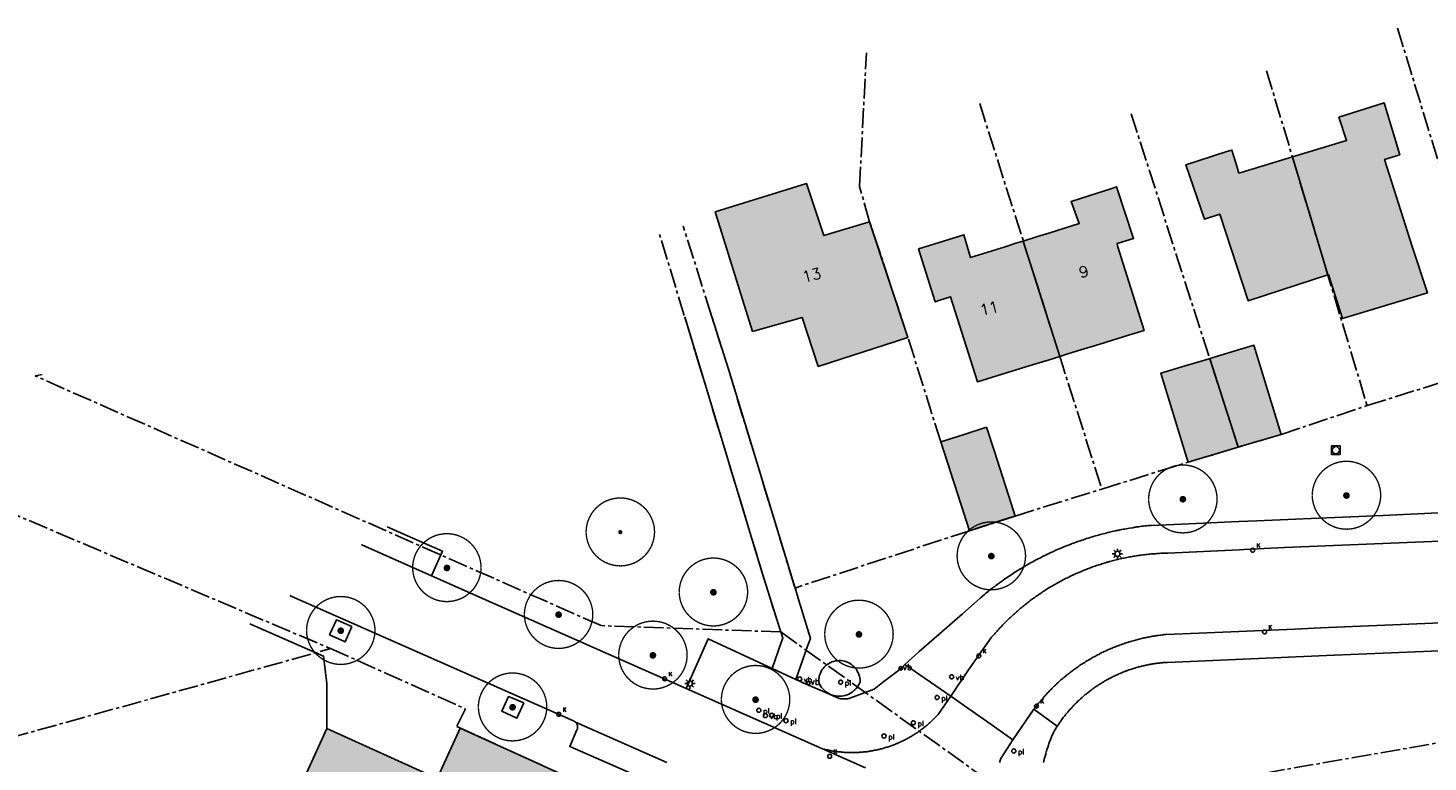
# Model space of a CAD drawing. Header units: metres. Extents: x 202952 to 203755, y 349031 to 349702.
# Tile 23 of 84: x 203037 to 203139, y 349606 to 349659. Entities that reach past the tile are written whole.
import ezdxf
from ezdxf.enums import TextEntityAlignment as Align

# ---------------------------------------------------------------- set-up
doc = ezdxf.new("R2010")
doc.units = ezdxf.units.M
doc.linetypes.add('1-200 CENTER', pattern=[4.28625, 2.8575, -0.47625, 0.47625, -0.47625])
for name, color, linetype in [('PH-BEST-BEBOUWING', 1, 'Continuous'), ('PH-BEST-BEBOUWING-ARCERING', 254, 'Continuous'), ('PH-BEST-HUISNUMMER', 7, 'Continuous'), ('PH-BEST-KADASTRALE-GRENS', 240, '1-200 CENTER'), ('PH-BEST-KOLK', 8, 'Continuous'), ('PH-BEST-LICHTMAST-HANDHAVENB', 6, 'Continuous'), ('PH-BEST-PAAL', 6, 'Continuous'), ('PH-BEST-PUT-HANDHAVEN', 44, 'Continuous'), ('PH-BEST-STRAATNAAMBORD', 6, 'Continuous'), ('PH-BEST-WEGDEEL', 254, 'Continuous'), ('PH-INM-BOOM-HANDHAVEN', 96, 'Continuous')]:
    doc.layers.add(name, color=color, linetype=linetype)
doc.styles.add('RDL_MAATVOERING', font='romans.shx')
doc.styles.add('ROMANS', font='romans.shx')

# ---------------------------------------------------------------- blocks, each defined once
blk = doc.blocks.new('*U50')
blk.add_circle((0, 0), 0.142)
at = {"ltscale": 0.05, "style": 'ROMANS'}
blk.add_text('K', height=0.3, dxfattribs=at).set_placement((0.28, 0.19))
blk = doc.blocks.new('Putdeksel')
for p, q in [((-0.32, 0.32), (0.32, 0.32)), ((-0.32, -0.32), (-0.32, 0.32)), ((0.32, 0.32), (0.32, -0.32)), ((0.32, -0.32), (-0.32, -0.32))]:
    blk.add_line(p, q)
blk.add_circle((0, 0), 0.26)
blk = doc.blocks.new('Verkeersbord')
blk.add_circle((0, 0), 0.15)
at = {"style": 'RDL_MAATVOERING'}
blk.add_text('vb', height=0.4, dxfattribs=at).set_placement((0.3, -0.25))
blk = doc.blocks.new('Afzetpaal')
blk.add_circle((0, 0), 0.15)
at = {"style": 'RDL_MAATVOERING'}
blk.add_text('pl', height=0.4, dxfattribs=at).set_placement((0.3, -0.25))
blk = doc.blocks.new('*U61')
blk.add_circle((0, 0), 0.25)
at = {"style": 'RDL_MAATVOERING'}
blk.add_text('vb', height=0.9, dxfattribs=at).set_placement((0.3, -0.25))
blk = doc.blocks.new('Lichtmast 2')
at = {"flags": 128}
for points in [[(-0.5, 0), (-0.25, 0)], [(-0.35, 0.35), (-0.18, 0.18)], [(0, 0.25), (0, 0.5)], [(0.18, 0.18), (0.35, 0.35)], [(0.25, 0), (0.5, 0)], [(-0.35, -0.35), (-0.18, -0.18)], [(0, -0.5), (0, -0.25)], [(0.18, -0.18), (0.35, -0.35)]]:
    blk.add_lwpolyline(points, dxfattribs=at)
blk.add_circle((0, 0), 0.25)
blk = doc.blocks.new('*U45')
at = {"const_width": 0.1}
blk.add_lwpolyline([(-2.5, 0, 0.990403), (2.5, 0.03, 0.990403), (-2.5, 0.02)], format="xyb", dxfattribs=at)
at = {"linetype": 'Continuous', "const_width": 0.25}
blk.add_lwpolyline([(-0.12, 0, 1), (0.12, 0, 1)], format="xyb", close=True, dxfattribs=at)
blk = doc.blocks.new('*U43')
at = {"const_width": 0.1}
blk.add_lwpolyline([(-2.5, 0, 0.990403), (2.5, 0.03, 0.990403), (-2.5, 0.02)], format="xyb", dxfattribs=at)
at = {"linetype": 'Continuous', "const_width": 0.15}
blk.add_lwpolyline([(-0.08, 0, 1), (0.08, 0, 1)], format="xyb", close=True, dxfattribs=at)

msp = doc.modelspace()

# ---------------------------------------------------------------- hatches: boundary and pattern name
at = {"layer": 'PH-BEST-BEBOUWING-ARCERING'}
for points in [[(203129.28, 349649.94), (203133.24, 349651.14), (203132.68, 349652.84), (203135.99, 349653.89), (203137.12, 349650.1), (203136.02, 349649.76), (203138.06, 349643.33), (203139.14, 349640), (203132.95, 349638.13), (203131.91, 349641.34), (203131.87, 349641.32)], [(203131.87, 349641.32), (203130.83, 349640.98), (203126.05, 349639.43), (203123.98, 349645.75), (203122.86, 349645.39), (203121.5, 349649.37), (203124.5, 349650.33), (203124.86, 349650.44), (203125.22, 349649.26), (203125.38, 349648.76), (203125.53, 349648.81), (203129.28, 349649.94)], [(203089.84, 349637.18), (203087.12, 349645.92), (203093.79, 349647.99), (203095.05, 349644.2), (203098.4, 349645.21), (203101.2, 349636.74), (203094.65, 349634.63), (203093.47, 349638.22)], [(203109.62, 349643.79), (203110.66, 349644.12), (203111.49, 349644.38), (203112.64, 349644.74), (203113.71, 349645.07), (203113.11, 349646.69), (203115.01, 349647.29), (203116.01, 349647.61), (203116.44, 349647.75), (203117.68, 349643.97), (203116.48, 349643.61), (203116.51, 349643.44), (203118.45, 349637.27), (203117.3, 349636.92), (203115.22, 349636.27), (203113.59, 349635.77), (203112.81, 349635.53), (203112.29, 349635.36)], [(203112.29, 349635.36), (203111.43, 349635.1), (203110.36, 349634.77), (203109.1, 349634.38), (203106.27, 349633.5), (203104.3, 349639.72), (203103.52, 349639.47), (203103.18, 349639.36), (203101.97, 349643.22), (203102.78, 349643.48), (203103.8, 349643.79), (203105.29, 349644.26), (203105.78, 349642.59), (203108.3, 349643.38), (203109.09, 349643.63), (203109.62, 349643.79)], [(203123.24, 349635.21), (203126.47, 349636.18), (203128.46, 349629.67), (203125.54, 349628.8), (203125.32, 349628.73)], [(203121.55, 349628.01), (203119.67, 349634.13), (203121.46, 349634.67), (203123.21, 349635.2), (203123.24, 349635.21), (203125.32, 349628.73), (203124.43, 349628.46), (203123.37, 349628.15), (203121.66, 349627.63)], [(203105.69, 349622.63), (203103.59, 349629.12), (203105.31, 349629.67), (203106.93, 349630.19), (203107.51, 349628.42), (203108.92, 349624.08), (203109.04, 349623.7), (203108.67, 349623.59), (203106.55, 349622.9)], [(203075.24, 349596.27), (203073.99, 349593.44), (203068.9, 349595.85), (203067.47, 349592.6), (203054.4, 349598.52), (203056.26, 349602.72), (203058.75, 349608.18), (203066.81, 349604.51), (203068.49, 349608.2), (203081.25, 349602.4), (203080.62, 349600.91), (203078.1, 349595.23), (203078.02, 349595.04), (203077.67, 349595.2)]]:
    msp.add_hatch(color=256, dxfattribs=at).paths.add_polyline_path(points)

# ---------------------------------------------------------------- linework, layer by layer
at = {"layer": 'PH-BEST-BEBOUWING'}
for points in [[(203129.28, 349649.94), (203133.24, 349651.14), (203132.68, 349652.84), (203135.99, 349653.89), (203137.12, 349650.1), (203136.02, 349649.76), (203138.06, 349643.33), (203139.14, 349640), (203132.95, 349638.13), (203131.91, 349641.34), (203131.87, 349641.32), (203129.28, 349649.94)], [(203131.87, 349641.32), (203130.83, 349640.98), (203126.05, 349639.43), (203123.98, 349645.75), (203122.86, 349645.39), (203121.5, 349649.37), (203124.5, 349650.33), (203124.86, 349650.44), (203125.22, 349649.26), (203125.38, 349648.76), (203125.53, 349648.81), (203129.28, 349649.94), (203131.87, 349641.32)], [(203089.84, 349637.18), (203087.12, 349645.92), (203093.79, 349647.99), (203095.05, 349644.2), (203098.4, 349645.21), (203101.2, 349636.74), (203094.65, 349634.63), (203093.47, 349638.22), (203089.84, 349637.18)], [(203109.62, 349643.79), (203110.66, 349644.12), (203111.49, 349644.38), (203112.64, 349644.74), (203113.71, 349645.07), (203113.11, 349646.69), (203115.01, 349647.29), (203116.01, 349647.61), (203116.44, 349647.75), (203117.68, 349643.97), (203116.48, 349643.61), (203116.51, 349643.44), (203118.45, 349637.27), (203117.3, 349636.92), (203115.22, 349636.27), (203113.59, 349635.77), (203112.81, 349635.53), (203112.29, 349635.36), (203109.62, 349643.79)], [(203112.29, 349635.36), (203111.43, 349635.1), (203110.36, 349634.77), (203109.1, 349634.38), (203106.27, 349633.5), (203104.3, 349639.72), (203103.52, 349639.47), (203103.18, 349639.36), (203101.97, 349643.22), (203102.78, 349643.48), (203103.8, 349643.79), (203105.29, 349644.26), (203105.78, 349642.59), (203108.3, 349643.38), (203109.09, 349643.63), (203109.62, 349643.79), (203112.29, 349635.36)], [(203123.24, 349635.21), (203126.47, 349636.18), (203128.46, 349629.67), (203125.54, 349628.8), (203125.32, 349628.73), (203123.24, 349635.21)], [(203121.55, 349628.01), (203119.67, 349634.13), (203121.46, 349634.67), (203123.21, 349635.2), (203123.24, 349635.21), (203125.32, 349628.73), (203124.43, 349628.46), (203123.37, 349628.15), (203121.66, 349627.63), (203121.55, 349628.01)], [(203105.69, 349622.63), (203103.59, 349629.12), (203105.31, 349629.67), (203106.93, 349630.19), (203107.51, 349628.42), (203108.92, 349624.08), (203109.04, 349623.7), (203108.67, 349623.59), (203106.55, 349622.9), (203105.69, 349622.63)], [(203075.24, 349596.27), (203073.99, 349593.44), (203068.9, 349595.85), (203067.47, 349592.6), (203054.4, 349598.52), (203056.26, 349602.72), (203058.75, 349608.18), (203066.81, 349604.51), (203068.49, 349608.2), (203081.25, 349602.4), (203080.62, 349600.91), (203078.1, 349595.23), (203078.02, 349595.04), (203077.67, 349595.2), (203075.24, 349596.27)]]:
    msp.add_lwpolyline(points, close=True, dxfattribs=at)
at = {"layer": 'PH-BEST-KADASTRALE-GRENS', "ltscale": 0.5}
for p, q in [((203136.96, 349659.36), (203144.45, 349634.8)), ((203127.39, 349656.24), (203134.74, 349631.77)), ((203106.44, 349653.84), (203115.36, 349625.67)), ((203117.5, 349653.09), (203125.32, 349628.73)), ((203089.83, 349621.95), (203083.02, 349644.41)), ((203088.11, 349634.35), (203084.79, 349644.88)), ((203088.11, 349634.35), (203092.95, 349618.44)), ((203035.03, 349624.2), (203059.03, 349614.01)), ((203105.69, 349622.63), (203092.95, 349618.44)), ((203091.4, 349616.8), (203089.83, 349621.95)), ((203091.91, 349615.23), (203091.4, 349616.8)), ((203091.91, 349615.23), (203110.4, 349601.97)), ((202983.95, 349593.08), (203059.03, 349614.01)), ((203110.4, 349601.97), (203144.33, 349607.9))]:
    msp.add_line(p, q, dxfattribs=at)
for points in [[(203105.69, 349622.63), (203103.59, 349629.12), (203101.2, 349636.74), (203098.4, 349645.21), (203097.67, 349647.79), (203098.16, 349657.55)], [(203134.74, 349631.77), (203141.28, 349633.82), (203144.45, 349634.8)], [(203091.91, 349615.23), (203078.78, 349615.69), (203037.45, 349633.94), (203037.95, 349634.05)], [(203125.32, 349628.73), (203128.46, 349629.67), (203134.74, 349631.77)], [(203115.36, 349625.67), (203121.66, 349627.63), (203125.32, 349628.73)], [(203105.69, 349622.63), (203109.04, 349623.7), (203115.36, 349625.67)], [(203059.03, 349614.01), (203068.87, 349609.62), (203068.24, 349608.32), (203081.27, 349602.39), (203085.42, 349600.59)]]:
    msp.add_lwpolyline(points, dxfattribs=at)
at = {"layer": 'PH-BEST-WEGDEEL'}
for points in [[(203086.52, 349639.4), (203088.11, 349634.35), (203092.96, 349618.44), (203093.01, 349618.28), (203093.24, 349617.52), (203094.07, 349614.76), (203093.86, 349614.18), (203093.01, 349611.75), (203091.29, 349612.56), (203091.95, 349614.46), (203092.06, 349614.77), (203091.91, 349615.23), (203091.81, 349615.54), (203090.56, 349619.56), (203089.83, 349621.95), (203084.89, 349638.25)], [(203143.66, 349622.02), (203128.71, 349621.39), (203125.74, 349621.25), (203125.39, 349621.24), (203120.17, 349620.99), (203120.06, 349620.99), (203119.96, 349620.99), (203119.86, 349620.98), (203119.77, 349620.98), (203119.67, 349620.98), (203119.57, 349620.97), (203119.47, 349620.96), (203119.37, 349620.96), (203119.27, 349620.95), (203119.17, 349620.94), (203119.07, 349620.93), (203118.97, 349620.93), (203118.87, 349620.92), (203118.77, 349620.91), (203118.67, 349620.9), (203118.57, 349620.88), (203118.47, 349620.87), (203118.37, 349620.86), (203118.27, 349620.85), (203118.17, 349620.83), (203118.08, 349620.82), (203117.98, 349620.81), (203117.88, 349620.79), (203117.78, 349620.78), (203117.68, 349620.76), (203117.58, 349620.74), (203117.48, 349620.73), (203117.38, 349620.71), (203117.29, 349620.69), (203117.19, 349620.67), (203117.09, 349620.65), (203116.99, 349620.63), (203116.89, 349620.61), (203116.8, 349620.59), (203116.7, 349620.57), (203116.6, 349620.54), (203116.51, 349620.52), (203116.41, 349620.5), (203116.31, 349620.47), (203116.21, 349620.45), (203116.12, 349620.42), (203116.02, 349620.4), (203115.92, 349620.37), (203115.83, 349620.34), (203115.73, 349620.32), (203115.64, 349620.29), (203115.54, 349620.26), (203115.45, 349620.23), (203115.35, 349620.2), (203115.26, 349620.17), (203115.16, 349620.14), (203115.07, 349620.11), (203114.97, 349620.08), (203114.88, 349620.04), (203114.78, 349620.01), (203114.69, 349619.98), (203114.59, 349619.94), (203114.5, 349619.91), (203114.41, 349619.87), (203114.31, 349619.84), (203114.22, 349619.8), (203114.13, 349619.77), (203114.03, 349619.73), (203113.94, 349619.69), (203113.85, 349619.65), (203113.76, 349619.61), (203113.67, 349619.57), (203113.57, 349619.53), (203113.48, 349619.49), (203113.39, 349619.45), (203113.3, 349619.41), (203113.21, 349619.37), (203113.12, 349619.33), (203113.03, 349619.28), (203112.94, 349619.24), (203112.85, 349619.19), (203112.76, 349619.15), (203112.67, 349619.1), (203112.58, 349619.06), (203112.49, 349619.01), (203112.41, 349618.97), (203112.32, 349618.92), (203112.23, 349618.87), (203112.14, 349618.82), (203112.06, 349618.77), (203111.97, 349618.72), (203111.88, 349618.67), (203111.8, 349618.62), (203111.71, 349618.57), (203111.62, 349618.52), (203111.54, 349618.47), (203111.45, 349618.42), (203111.37, 349618.37), (203111.28, 349618.31), (203111.2, 349618.26), (203111.12, 349618.21), (203111.03, 349618.15), (203110.95, 349618.1), (203110.87, 349618.04), (203110.78, 349617.98), (203110.7, 349617.93), (203110.62, 349617.87), (203110.54, 349617.81), (203110.46, 349617.75), (203110.38, 349617.7), (203110.29, 349617.64), (203110.21, 349617.58), (203110.13, 349617.52), (203110.05, 349617.46), (203109.97, 349617.4), (203109.9, 349617.34), (203109.82, 349617.27), (203109.74, 349617.21), (203109.66, 349617.15), (203109.58, 349617.09), (203109.51, 349617.02), (203109.43, 349616.96), (203109.35, 349616.89), (203109.28, 349616.83), (203109.2, 349616.76), (203109.13, 349616.7), (203109.05, 349616.63), (203108.98, 349616.56), (203108.9, 349616.5), (203108.83, 349616.43), (203108.76, 349616.36), (203108.68, 349616.29), (203108.61, 349616.23), (203108.54, 349616.16), (203108.47, 349616.09), (203108.4, 349616.02), (203108.33, 349615.95), (203108.25, 349615.87), (203108.18, 349615.8), (203108.11, 349615.73), (203108.05, 349615.66), (203107.98, 349615.59), (203107.91, 349615.52), (203107.84, 349615.44), (203107.77, 349615.37), (203107.71, 349615.29), (203107.64, 349615.22), (203107.57, 349615.14), (203107.51, 349615.07), (203107.44, 349614.99), (203107.38, 349614.92), (203107.31, 349614.84), (203107.25, 349614.77), (203107.18, 349614.69), (203107.12, 349614.61), (203105.62, 349612.46), (203104.32, 349610.53), (203100.96, 349612.84), (203101.25, 349613.1), (203101.69, 349613.51), (203102.02, 349613.8), (203103.49, 349615.08), (203105.18, 349616.56), (203106.47, 349617.69), (203106.79, 349617.96), (203106.87, 349618.04), (203106.96, 349618.11), (203107.05, 349618.18), (203107.14, 349618.25), (203107.23, 349618.33), (203107.33, 349618.4), (203107.38, 349618.44), (203107.43, 349618.48), (203107.48, 349618.52), (203107.54, 349618.56), (203107.59, 349618.6), (203107.64, 349618.64), (203107.68, 349618.67), (203107.72, 349618.7), (203107.76, 349618.73), (203107.8, 349618.76), (203107.84, 349618.78), (203107.88, 349618.81), (203107.97, 349618.88), (203108.07, 349618.95), (203108.16, 349619.02), (203108.26, 349619.08), (203108.35, 349619.15), (203108.45, 349619.21), (203108.54, 349619.28), (203108.63, 349619.34), (203108.73, 349619.4), (203108.82, 349619.46), (203108.91, 349619.52), (203109.01, 349619.59), (203109.11, 349619.65), (203109.21, 349619.71), (203109.31, 349619.77), (203109.41, 349619.84), (203109.51, 349619.9), (203109.61, 349619.96), (203109.71, 349620.02), (203109.81, 349620.08), (203109.91, 349620.13), (203110.01, 349620.19), (203110.11, 349620.25), (203110.21, 349620.3), (203110.32, 349620.36), (203110.42, 349620.42), (203110.52, 349620.47), (203110.62, 349620.52), (203110.72, 349620.58), (203110.83, 349620.63), (203110.93, 349620.68), (203111.03, 349620.74), (203111.13, 349620.79), (203111.24, 349620.84), (203111.34, 349620.89), (203111.45, 349620.94), (203111.54, 349620.98), (203111.63, 349621.03), (203111.72, 349621.07), (203111.82, 349621.11), (203111.91, 349621.15), (203112, 349621.2), (203112.12, 349621.25), (203112.24, 349621.3), (203112.36, 349621.35), (203112.48, 349621.4), (203112.59, 349621.45), (203112.71, 349621.5), (203112.82, 349621.54), (203112.93, 349621.58), (203113.04, 349621.63), (203113.15, 349621.67), (203113.26, 349621.71), (203113.37, 349621.75), (203113.48, 349621.79), (203113.59, 349621.83), (203113.69, 349621.86), (203113.8, 349621.9), (203113.91, 349621.94), (203114.01, 349621.97), (203114.13, 349622.01), (203114.24, 349622.05), (203114.35, 349622.08), (203114.46, 349622.12), (203114.57, 349622.15), (203114.69, 349622.19), (203114.79, 349622.22), (203114.9, 349622.25), (203115.01, 349622.28), (203115.12, 349622.31), (203115.23, 349622.34), (203115.34, 349622.37), (203115.45, 349622.4), (203115.57, 349622.43), (203115.68, 349622.46), (203115.79, 349622.49), (203115.9, 349622.51), (203116.01, 349622.54), (203116.33, 349622.61), (203116.39, 349622.62), (203116.45, 349622.64), (203116.51, 349622.65), (203116.57, 349622.66), (203116.63, 349622.67), (203116.69, 349622.69), (203116.8, 349622.71), (203116.92, 349622.73), (203117.03, 349622.75), (203117.14, 349622.77), (203117.26, 349622.79), (203117.37, 349622.81), (203117.63, 349622.85), (203117.7, 349622.87), (203117.77, 349622.88), (203117.84, 349622.89), (203117.91, 349622.9), (203117.98, 349622.91), (203118.06, 349622.92), (203118.17, 349622.93), (203118.29, 349622.95), (203118.4, 349622.96), (203118.52, 349622.98), (203118.63, 349622.99), (203118.74, 349623), (203118.99, 349623.01), (203122.79, 349623.18), (203124.8, 349623.27), (203125.37, 349623.29), (203126.69, 349623.35), (203131.2, 349623.55), (203135.88, 349623.75), (203140.44, 349623.95)], [(203063.17, 349622.91), (203065.87, 349621.72), (203067.2, 349621.13), (203067.08, 349620.86), (203066.4, 349619.33), (203061.3, 349621.59), (203061.29, 349621.59)], [(203061.29, 349621.59), (203061.3, 349621.59), (203066.4, 349619.33), (203070.29, 349617.61), (203085, 349611.11), (203094.96, 349606.69), (203098.1, 349605.3)], [(203145.99, 349616.13), (203131.33, 349615.52), (203129.47, 349615.44), (203122.44, 349615.14), (203120.04, 349615.04), (203119.95, 349615.04), (203119.86, 349615.03), (203119.77, 349615.02), (203119.68, 349615), (203119.59, 349614.99), (203119.5, 349614.98), (203119.41, 349614.97), (203119.33, 349614.95), (203119.24, 349614.94), (203119.15, 349614.93), (203119.06, 349614.91), (203118.97, 349614.9), (203118.88, 349614.88), (203118.79, 349614.86), (203118.7, 349614.84), (203118.61, 349614.83), (203118.53, 349614.81), (203118.44, 349614.79), (203118.35, 349614.77), (203118.26, 349614.75), (203118.17, 349614.73), (203118.09, 349614.71), (203118, 349614.68), (203117.91, 349614.66), (203117.82, 349614.64), (203117.74, 349614.61), (203117.65, 349614.59), (203117.56, 349614.56), (203117.47, 349614.54), (203117.39, 349614.51), (203117.3, 349614.49), (203117.22, 349614.46), (203117.13, 349614.43), (203117.04, 349614.4), (203116.96, 349614.37), (203116.87, 349614.34), (203116.79, 349614.31), (203116.7, 349614.28), (203116.62, 349614.25), (203116.53, 349614.22), (203116.45, 349614.19), (203116.36, 349614.15), (203116.28, 349614.12), (203116.2, 349614.09), (203116.11, 349614.05), (203116.03, 349614.02), (203115.95, 349613.98), (203115.86, 349613.94), (203115.78, 349613.91), (203115.7, 349613.87), (203115.62, 349613.83), (203115.54, 349613.79), (203115.45, 349613.76), (203115.37, 349613.72), (203115.29, 349613.68), (203115.21, 349613.64), (203115.13, 349613.59), (203115.05, 349613.55), (203114.97, 349613.51), (203114.89, 349613.47), (203114.81, 349613.42), (203114.73, 349613.38), (203114.65, 349613.34), (203114.57, 349613.29), (203114.5, 349613.25), (203114.42, 349613.2), (203114.34, 349613.15), (203114.26, 349613.11), (203114.19, 349613.06), (203114.11, 349613.01), (203114.03, 349612.96), (203113.96, 349612.91), (203113.88, 349612.87), (203113.81, 349612.82), (203113.73, 349612.77), (203113.66, 349612.71), (203113.58, 349612.66), (203113.51, 349612.61), (203113.43, 349612.56), (203113.36, 349612.51), (203113.29, 349612.45), (203113.22, 349612.4), (203113.14, 349612.34), (203113.07, 349612.29), (203113, 349612.23), (203112.93, 349612.18), (203112.86, 349612.12), (203112.79, 349612.07), (203112.72, 349612.01), (203112.65, 349611.95), (203112.58, 349611.89), (203112.51, 349611.84), (203112.44, 349611.78), (203112.37, 349611.72), (203112.3, 349611.66), (203112.24, 349611.6), (203112.17, 349611.54), (203112.1, 349611.48), (203112.04, 349611.41), (203111.97, 349611.35), (203111.91, 349611.29), (203111.84, 349611.23), (203111.78, 349611.16), (203111.71, 349611.1), (203111.65, 349611.03), (203111.59, 349610.97), (203111.52, 349610.91), (203111.46, 349610.84), (203111.4, 349610.77), (203111.34, 349610.71), (203111.27, 349610.64), (203111.21, 349610.57), (203111.15, 349610.51), (203111.1, 349610.44), (203111.04, 349610.37), (203110.98, 349610.3), (203110.92, 349610.23), (203110.86, 349610.16), (203110.8, 349610.09), (203110.74, 349610.02), (203110.69, 349609.95), (203110.63, 349609.88), (203110.58, 349609.81), (203110.52, 349609.74), (203110.47, 349609.67), (203110.41, 349609.6), (203110.4, 349609.58), (203108.87, 349607.35), (203106.93, 349608.71), (203105.34, 349609.82), (203104.32, 349610.53), (203105.62, 349612.46), (203107.12, 349614.61), (203107.18, 349614.69), (203107.25, 349614.77), (203107.31, 349614.84), (203107.38, 349614.92), (203107.44, 349614.99), (203107.51, 349615.07), (203107.57, 349615.14), (203107.64, 349615.22), (203107.71, 349615.29), (203107.77, 349615.37), (203107.84, 349615.44), (203107.91, 349615.52), (203107.98, 349615.59), (203108.05, 349615.66), (203108.11, 349615.73), (203108.18, 349615.8), (203108.25, 349615.87), (203108.33, 349615.95), (203108.4, 349616.02), (203108.47, 349616.09), (203108.54, 349616.16), (203108.61, 349616.23), (203108.68, 349616.29), (203108.76, 349616.36), (203108.83, 349616.43), (203108.9, 349616.5), (203108.98, 349616.56), (203109.05, 349616.63), (203109.13, 349616.7), (203109.2, 349616.76), (203109.28, 349616.83), (203109.35, 349616.89), (203109.43, 349616.96), (203109.51, 349617.02), (203109.58, 349617.09), (203109.66, 349617.15), (203109.74, 349617.21), (203109.82, 349617.27), (203109.9, 349617.34), (203109.97, 349617.4), (203110.05, 349617.46), (203110.13, 349617.52), (203110.21, 349617.58), (203110.29, 349617.64), (203110.38, 349617.7), (203110.46, 349617.75), (203110.54, 349617.81), (203110.62, 349617.87), (203110.7, 349617.93), (203110.78, 349617.98), (203110.87, 349618.04), (203110.95, 349618.1), (203111.03, 349618.15), (203111.12, 349618.21), (203111.2, 349618.26), (203111.28, 349618.31), (203111.37, 349618.37), (203111.45, 349618.42), (203111.54, 349618.47), (203111.62, 349618.52), (203111.71, 349618.57), (203111.8, 349618.62), (203111.88, 349618.67), (203111.97, 349618.72), (203112.06, 349618.77), (203112.14, 349618.82), (203112.23, 349618.87), (203112.32, 349618.92), (203112.41, 349618.97), (203112.49, 349619.01), (203112.58, 349619.06), (203112.67, 349619.1), (203112.76, 349619.15), (203112.85, 349619.19), (203112.94, 349619.24), (203113.03, 349619.28), (203113.12, 349619.33), (203113.21, 349619.37), (203113.3, 349619.41), (203113.39, 349619.45), (203113.48, 349619.49), (203113.57, 349619.53), (203113.67, 349619.57), (203113.76, 349619.61), (203113.85, 349619.65), (203113.94, 349619.69), (203114.03, 349619.73), (203114.13, 349619.77), (203114.22, 349619.8), (203114.31, 349619.84), (203114.41, 349619.87), (203114.5, 349619.91), (203114.59, 349619.94), (203114.69, 349619.98), (203114.78, 349620.01), (203114.88, 349620.04), (203114.97, 349620.08), (203115.07, 349620.11), (203115.16, 349620.14), (203115.26, 349620.17), (203115.35, 349620.2), (203115.45, 349620.23), (203115.54, 349620.26), (203115.64, 349620.29), (203115.73, 349620.32), (203115.83, 349620.34), (203115.92, 349620.37), (203116.02, 349620.4), (203116.12, 349620.42), (203116.21, 349620.45), (203116.31, 349620.47), (203116.41, 349620.5), (203116.51, 349620.52), (203116.6, 349620.54), (203116.7, 349620.57), (203116.8, 349620.59), (203116.89, 349620.61), (203116.99, 349620.63), (203117.09, 349620.65), (203117.19, 349620.67), (203117.29, 349620.69), (203117.38, 349620.71), (203117.48, 349620.73), (203117.58, 349620.74), (203117.68, 349620.76), (203117.78, 349620.78), (203117.88, 349620.79), (203117.98, 349620.81), (203118.08, 349620.82), (203118.17, 349620.83), (203118.27, 349620.85), (203118.37, 349620.86), (203118.47, 349620.87), (203118.57, 349620.88), (203118.67, 349620.9), (203118.77, 349620.91), (203118.87, 349620.92), (203118.97, 349620.93), (203119.07, 349620.93), (203119.17, 349620.94), (203119.27, 349620.95), (203119.37, 349620.96), (203119.47, 349620.96), (203119.57, 349620.97), (203119.67, 349620.98), (203119.77, 349620.98), (203119.86, 349620.98), (203119.96, 349620.99), (203120.06, 349620.99), (203120.17, 349620.99), (203125.39, 349621.24), (203125.74, 349621.25), (203128.71, 349621.39), (203143.66, 349622.02)], [(203083.59, 349605.69), (203076.91, 349608.64), (203076.76, 349608.74), (203056.19, 349617.83), (203056.06, 349617.89)], [(203056.06, 349617.89), (203056.19, 349617.83), (203076.76, 349608.74), (203076.91, 349608.64), (203076.93, 349608.63), (203076.94, 349608.61), (203076.96, 349608.6), (203076.97, 349608.58), (203076.98, 349608.56), (203076.99, 349608.55), (203077, 349608.53), (203077.01, 349608.51), (203077.02, 349608.49), (203077.03, 349608.47), (203077.04, 349608.45), (203077.04, 349608.43), (203077.05, 349608.41), (203077.05, 349608.39), (203077.06, 349608.37), (203077.06, 349608.35), (203077.06, 349608.33), (203077.07, 349608.31), (203077.07, 349608.29), (203077.07, 349608.27), (203077.07, 349608.25), (203077.06, 349608.23), (203077.06, 349608.21), (203077.06, 349608.19), (203077.05, 349608.17), (203077.05, 349608.15), (203077.04, 349608.13), (203077.03, 349608.11), (203077.02, 349608.09), (203077.02, 349608.07), (203076.5, 349606.86), (203082.56, 349604.21)], [(203081.25, 349602.4), (203068.49, 349608.2), (203066.81, 349604.51), (203058.75, 349608.18), (203058.74, 349611.46), (203058.51, 349613.45), (203053.13, 349615.83)], [(203143.57, 349614), (203131.76, 349613.5), (203120.16, 349613.01), (203120.08, 349613.01), (203120, 349613), (203119.93, 349613), (203119.85, 349612.99), (203119.78, 349612.98), (203119.7, 349612.98), (203119.62, 349612.97), (203119.55, 349612.96), (203119.47, 349612.95), (203119.4, 349612.94), (203119.32, 349612.93), (203119.24, 349612.92), (203119.17, 349612.91), (203119.09, 349612.9), (203119.02, 349612.88), (203118.94, 349612.87), (203118.87, 349612.86), (203118.79, 349612.84), (203118.72, 349612.83), (203118.64, 349612.81), (203118.57, 349612.8), (203118.5, 349612.78), (203118.42, 349612.76), (203118.35, 349612.75), (203118.27, 349612.73), (203118.2, 349612.71), (203118.12, 349612.69), (203118.05, 349612.67), (203117.98, 349612.65), (203117.9, 349612.63), (203117.83, 349612.61), (203117.76, 349612.59), (203117.68, 349612.56), (203117.61, 349612.54), (203117.54, 349612.52), (203117.47, 349612.49), (203117.34, 349612.45), (203117.29, 349612.43), (203117.24, 349612.41), (203117.19, 349612.4), (203117.14, 349612.38), (203117.09, 349612.36), (203117.04, 349612.34), (203116.96, 349612.31), (203116.89, 349612.28), (203116.82, 349612.25), (203116.75, 349612.22), (203116.68, 349612.19), (203116.61, 349612.16), (203116.54, 349612.13), (203116.47, 349612.1), (203116.4, 349612.07), (203116.33, 349612.04), (203116.27, 349612), (203116.2, 349611.97), (203116.17, 349611.96), (203116.14, 349611.94), (203116.11, 349611.93), (203116.08, 349611.91), (203116.05, 349611.9), (203116.02, 349611.88), (203115.98, 349611.86), (203115.94, 349611.84), (203115.91, 349611.82), (203115.87, 349611.8), (203115.83, 349611.78), (203115.79, 349611.76), (203115.72, 349611.72), (203115.66, 349611.69), (203115.59, 349611.65), (203115.53, 349611.61), (203115.46, 349611.57), (203115.39, 349611.53), (203115.33, 349611.49), (203115.26, 349611.45), (203115.2, 349611.41), (203115.14, 349611.37), (203115.07, 349611.33), (203115.01, 349611.28), (203114.97, 349611.26), (203114.94, 349611.24), (203114.9, 349611.21), (203114.86, 349611.19), (203114.83, 349611.16), (203114.79, 349611.14), (203114.77, 349611.12), (203114.74, 349611.1), (203114.71, 349611.08), (203114.69, 349611.06), (203114.66, 349611.04), (203114.63, 349611.02), (203114.57, 349610.98), (203114.51, 349610.93), (203114.45, 349610.88), (203114.39, 349610.84), (203114.33, 349610.79), (203114.27, 349610.74), (203114.21, 349610.69), (203114.15, 349610.65), (203114.09, 349610.6), (203114.04, 349610.55), (203113.98, 349610.5), (203113.92, 349610.45), (203113.88, 349610.41), (203113.84, 349610.37), (203113.8, 349610.34), (203113.76, 349610.3), (203113.72, 349610.26), (203113.68, 349610.23), (203113.58, 349610.14), (203113.53, 349610.08), (203113.48, 349610.03), (203113.42, 349609.97), (203113.37, 349609.92), (203113.31, 349609.87), (203113.26, 349609.81), (203113.21, 349609.76), (203113.16, 349609.7), (203113.11, 349609.64), (203113.05, 349609.59), (203113, 349609.53), (203112.95, 349609.47), (203112.91, 349609.42), (203112.87, 349609.37), (203112.83, 349609.32), (203112.78, 349609.27), (203112.74, 349609.22), (203112.7, 349609.17), (203112.65, 349609.1), (203112.59, 349609.03), (203112.54, 349608.97), (203112.49, 349608.9), (203112.44, 349608.83), (203112.38, 349608.76), (203112.34, 349608.69), (203112.3, 349608.63), (203112.25, 349608.57), (203112.21, 349608.5), (203112.17, 349608.44), (203112.12, 349608.38), (203112.11, 349608.36), (203112.1, 349608.34), (203110.4, 349609.58), (203110.41, 349609.6), (203110.47, 349609.67), (203110.52, 349609.74), (203110.58, 349609.81), (203110.63, 349609.88), (203110.69, 349609.95), (203110.74, 349610.02), (203110.8, 349610.09), (203110.86, 349610.16), (203110.92, 349610.23), (203110.98, 349610.3), (203111.04, 349610.37), (203111.1, 349610.44), (203111.15, 349610.51), (203111.21, 349610.57), (203111.27, 349610.64), (203111.34, 349610.71), (203111.4, 349610.77), (203111.46, 349610.84), (203111.52, 349610.91), (203111.59, 349610.97), (203111.65, 349611.03), (203111.71, 349611.1), (203111.78, 349611.16), (203111.84, 349611.23), (203111.91, 349611.29), (203111.97, 349611.35), (203112.04, 349611.41), (203112.1, 349611.48), (203112.17, 349611.54), (203112.24, 349611.6), (203112.3, 349611.66), (203112.37, 349611.72), (203112.44, 349611.78), (203112.51, 349611.84), (203112.58, 349611.89), (203112.65, 349611.95), (203112.72, 349612.01), (203112.79, 349612.07), (203112.86, 349612.12), (203112.93, 349612.18), (203113, 349612.23), (203113.07, 349612.29), (203113.14, 349612.34), (203113.22, 349612.4), (203113.29, 349612.45), (203113.36, 349612.51), (203113.43, 349612.56), (203113.51, 349612.61), (203113.58, 349612.66), (203113.66, 349612.71), (203113.73, 349612.77), (203113.81, 349612.82), (203113.88, 349612.87), (203113.96, 349612.91), (203114.03, 349612.96), (203114.11, 349613.01), (203114.19, 349613.06), (203114.26, 349613.11), (203114.34, 349613.15), (203114.42, 349613.2), (203114.5, 349613.25), (203114.57, 349613.29), (203114.65, 349613.34), (203114.73, 349613.38), (203114.81, 349613.42), (203114.89, 349613.47), (203114.97, 349613.51), (203115.05, 349613.55), (203115.13, 349613.59), (203115.21, 349613.64), (203115.29, 349613.68), (203115.37, 349613.72), (203115.45, 349613.76), (203115.54, 349613.79), (203115.62, 349613.83), (203115.7, 349613.87), (203115.78, 349613.91), (203115.86, 349613.94), (203115.95, 349613.98), (203116.03, 349614.02), (203116.11, 349614.05), (203116.2, 349614.09), (203116.28, 349614.12), (203116.36, 349614.15), (203116.45, 349614.19), (203116.53, 349614.22), (203116.62, 349614.25), (203116.7, 349614.28), (203116.79, 349614.31), (203116.87, 349614.34), (203116.96, 349614.37), (203117.04, 349614.4), (203117.13, 349614.43), (203117.22, 349614.46), (203117.3, 349614.49), (203117.39, 349614.51), (203117.47, 349614.54), (203117.56, 349614.56), (203117.65, 349614.59), (203117.74, 349614.61), (203117.82, 349614.64), (203117.91, 349614.66), (203118, 349614.68), (203118.09, 349614.71), (203118.17, 349614.73), (203118.26, 349614.75), (203118.35, 349614.77), (203118.44, 349614.79), (203118.53, 349614.81), (203118.61, 349614.83), (203118.7, 349614.84), (203118.79, 349614.86), (203118.88, 349614.88), (203118.97, 349614.9), (203119.06, 349614.91), (203119.15, 349614.93), (203119.24, 349614.94), (203119.33, 349614.95), (203119.41, 349614.97), (203119.5, 349614.98), (203119.59, 349614.99), (203119.68, 349615), (203119.77, 349615.02), (203119.86, 349615.03), (203119.95, 349615.04), (203120.04, 349615.04), (203122.44, 349615.14), (203129.47, 349615.44), (203131.33, 349615.52), (203145.99, 349616.13)], [(203098.1, 349605.3), (203094.96, 349606.69), (203095.03, 349606.67), (203095.09, 349606.66), (203095.16, 349606.64), (203095.23, 349606.62), (203095.3, 349606.61), (203095.37, 349606.59), (203095.44, 349606.58), (203095.51, 349606.57), (203095.58, 349606.55), (203095.65, 349606.54), (203095.72, 349606.53), (203095.79, 349606.52), (203095.86, 349606.51), (203095.93, 349606.5), (203096, 349606.49), (203096.07, 349606.48), (203096.14, 349606.47), (203096.21, 349606.46), (203096.28, 349606.46), (203096.35, 349606.45), (203096.42, 349606.44), (203096.49, 349606.44), (203096.56, 349606.43), (203096.63, 349606.43), (203096.7, 349606.42), (203096.77, 349606.42), (203096.85, 349606.42), (203096.92, 349606.42), (203096.99, 349606.42), (203097.06, 349606.41), (203097.13, 349606.42), (203097.2, 349606.42), (203097.27, 349606.42), (203097.34, 349606.42), (203097.41, 349606.42), (203097.48, 349606.42), (203097.55, 349606.43), (203097.62, 349606.43), (203097.69, 349606.44), (203097.76, 349606.44), (203097.83, 349606.45), (203097.9, 349606.45), (203097.98, 349606.46), (203098.05, 349606.47), (203098.12, 349606.48), (203098.19, 349606.48), (203098.26, 349606.49), (203098.33, 349606.5), (203098.4, 349606.51), (203098.47, 349606.53), (203098.54, 349606.54), (203098.61, 349606.55), (203098.68, 349606.56), (203098.75, 349606.58), (203098.82, 349606.59), (203098.88, 349606.6), (203098.95, 349606.62), (203099.02, 349606.63), (203099.09, 349606.65), (203099.16, 349606.67), (203099.23, 349606.68), (203099.3, 349606.7), (203099.36, 349606.72), (203099.43, 349606.74), (203099.5, 349606.76), (203099.57, 349606.78), (203099.64, 349606.8), (203099.7, 349606.82), (203099.77, 349606.84), (203099.84, 349606.87), (203099.91, 349606.89), (203099.97, 349606.91), (203100.04, 349606.94), (203100.11, 349606.96), (203100.17, 349606.99), (203100.24, 349607.01), (203100.3, 349607.04), (203100.37, 349607.07), (203100.43, 349607.09), (203100.5, 349607.12), (203100.56, 349607.15), (203100.63, 349607.18), (203100.69, 349607.21), (203100.76, 349607.24), (203100.82, 349607.27), (203100.88, 349607.3), (203100.95, 349607.33), (203101.01, 349607.37), (203101.07, 349607.4), (203101.14, 349607.43), (203101.2, 349607.46), (203101.26, 349607.5), (203101.32, 349607.53), (203101.38, 349607.57), (203101.44, 349607.6), (203101.5, 349607.64), (203101.56, 349607.68), (203101.63, 349607.72), (203101.68, 349607.75), (203101.74, 349607.79), (203101.8, 349607.83), (203101.86, 349607.87), (203101.92, 349607.91), (203101.98, 349607.95), (203102.04, 349607.99), (203102.09, 349608.03), (203102.15, 349608.07), (203102.21, 349608.12), (203102.26, 349608.16), (203102.32, 349608.2), (203102.38, 349608.25), (203102.43, 349608.29), (203102.49, 349608.33), (203102.54, 349608.38), (203102.6, 349608.42), (203102.65, 349608.47), (203102.7, 349608.52), (203102.76, 349608.56), (203102.81, 349608.61), (203102.86, 349608.66), (203102.91, 349608.71), (203102.96, 349608.76), (203103.02, 349608.8), (203103.07, 349608.85), (203103.12, 349608.9), (203103.17, 349608.95), (203103.22, 349609), (203103.27, 349609.06), (203103.31, 349609.11), (203103.36, 349609.16), (203103.41, 349609.21), (203103.46, 349609.26), (203104.32, 349610.53), (203105.34, 349609.82), (203106.93, 349608.71), (203108.87, 349607.35), (203107.98, 349605.99), (203107.96, 349605.91), (203107.94, 349605.84), (203107.92, 349605.77), (203107.9, 349605.7)], [(203107.9, 349605.7), (203107.92, 349605.77), (203107.94, 349605.84), (203107.96, 349605.91), (203107.98, 349605.99), (203108.87, 349607.35), (203110.4, 349609.58), (203112.1, 349608.34), (203112.06, 349608.28), (203112.02, 349608.22), (203111.99, 349608.17), (203111.95, 349608.11), (203111.92, 349608.05), (203111.88, 349607.99), (203111.85, 349607.92), (203111.82, 349607.85), (203111.78, 349607.78), (203111.75, 349607.71), (203111.72, 349607.63), (203111.69, 349607.56), (203111.66, 349607.49), (203111.63, 349607.42), (203111.6, 349607.34), (203111.57, 349607.27), (203111.55, 349607.2), (203111.52, 349607.13), (203111.5, 349607.08), (203111.49, 349607.04), (203111.47, 349607), (203111.46, 349606.95), (203111.44, 349606.91), (203111.43, 349606.86), (203111.37, 349606.68), (203111.35, 349606.61), (203111.32, 349606.53), (203111.3, 349606.46), (203111.28, 349606.38), (203111.26, 349606.31), (203111.24, 349606.23), (203111.22, 349606.16), (203111.2, 349606.08), (203111.18, 349606.01), (203111.16, 349605.93), (203111.15, 349605.85), (203111.13, 349605.78), (203111.11, 349605.7)], [(203082.56, 349604.21), (203076.5, 349606.86), (203077.02, 349608.07), (203077.02, 349608.09), (203077.03, 349608.11), (203077.04, 349608.13), (203077.05, 349608.15), (203077.05, 349608.17), (203077.06, 349608.19), (203077.06, 349608.21), (203077.06, 349608.23), (203077.07, 349608.25), (203077.07, 349608.27), (203077.07, 349608.29), (203077.07, 349608.31), (203077.06, 349608.33), (203077.06, 349608.35), (203077.06, 349608.37), (203077.05, 349608.39), (203077.05, 349608.41), (203077.04, 349608.43), (203077.04, 349608.45), (203077.03, 349608.47), (203077.02, 349608.49), (203077.01, 349608.51), (203077, 349608.53), (203076.99, 349608.55), (203076.98, 349608.56), (203076.97, 349608.58), (203076.96, 349608.6), (203076.94, 349608.61), (203076.93, 349608.63), (203076.91, 349608.64), (203083.59, 349605.69)]]:
    msp.add_lwpolyline(points, dxfattribs=at)
for points in [[(203060.58, 349615.62), (203059.46, 349616.12), (203058.95, 349615.01), (203060.08, 349614.5), (203060.58, 349615.62)], [(203104.32, 349610.53), (203103.46, 349609.26), (203103.41, 349609.21), (203103.36, 349609.16), (203103.31, 349609.11), (203103.27, 349609.06), (203103.22, 349609), (203103.17, 349608.95), (203103.12, 349608.9), (203103.07, 349608.85), (203103.02, 349608.8), (203102.96, 349608.76), (203102.91, 349608.71), (203102.86, 349608.66), (203102.81, 349608.61), (203102.76, 349608.56), (203102.7, 349608.52), (203102.65, 349608.47), (203102.6, 349608.42), (203102.54, 349608.38), (203102.49, 349608.33), (203102.43, 349608.29), (203102.38, 349608.25), (203102.32, 349608.2), (203102.26, 349608.16), (203102.21, 349608.12), (203102.15, 349608.07), (203102.09, 349608.03), (203102.04, 349607.99), (203101.98, 349607.95), (203101.92, 349607.91), (203101.86, 349607.87), (203101.8, 349607.83), (203101.74, 349607.79), (203101.68, 349607.75), (203101.63, 349607.72), (203101.56, 349607.68), (203101.5, 349607.64), (203101.44, 349607.6), (203101.38, 349607.57), (203101.32, 349607.53), (203101.26, 349607.5), (203101.2, 349607.46), (203101.14, 349607.43), (203101.07, 349607.4), (203101.01, 349607.37), (203100.95, 349607.33), (203100.88, 349607.3), (203100.82, 349607.27), (203100.76, 349607.24), (203100.69, 349607.21), (203100.63, 349607.18), (203100.56, 349607.15), (203100.5, 349607.12), (203100.43, 349607.09), (203100.37, 349607.07), (203100.3, 349607.04), (203100.24, 349607.01), (203100.17, 349606.99), (203100.11, 349606.96), (203100.04, 349606.94), (203099.97, 349606.91), (203099.91, 349606.89), (203099.84, 349606.87), (203099.77, 349606.84), (203099.7, 349606.82), (203099.64, 349606.8), (203099.57, 349606.78), (203099.5, 349606.76), (203099.43, 349606.74), (203099.36, 349606.72), (203099.3, 349606.7), (203099.23, 349606.68), (203099.16, 349606.67), (203099.09, 349606.65), (203099.02, 349606.63), (203098.95, 349606.62), (203098.88, 349606.6), (203098.82, 349606.59), (203098.75, 349606.58), (203098.68, 349606.56), (203098.61, 349606.55), (203098.54, 349606.54), (203098.47, 349606.53), (203098.4, 349606.51), (203098.33, 349606.5), (203098.26, 349606.49), (203098.19, 349606.48), (203098.12, 349606.48), (203098.05, 349606.47), (203097.98, 349606.46), (203097.9, 349606.45), (203097.83, 349606.45), (203097.76, 349606.44), (203097.69, 349606.44), (203097.62, 349606.43), (203097.55, 349606.43), (203097.48, 349606.42), (203097.41, 349606.42), (203097.34, 349606.42), (203097.27, 349606.42), (203097.2, 349606.42), (203097.13, 349606.42), (203097.06, 349606.41), (203096.99, 349606.42), (203096.92, 349606.42), (203096.85, 349606.42), (203096.77, 349606.42), (203096.7, 349606.42), (203096.63, 349606.43), (203096.56, 349606.43), (203096.49, 349606.44), (203096.42, 349606.44), (203096.35, 349606.45), (203096.28, 349606.46), (203096.21, 349606.46), (203096.14, 349606.47), (203096.07, 349606.48), (203096, 349606.49), (203095.93, 349606.5), (203095.86, 349606.51), (203095.79, 349606.52), (203095.72, 349606.53), (203095.65, 349606.54), (203095.58, 349606.55), (203095.51, 349606.57), (203095.44, 349606.58), (203095.37, 349606.59), (203095.3, 349606.61), (203095.23, 349606.62), (203095.16, 349606.64), (203095.09, 349606.66), (203095.03, 349606.67), (203094.96, 349606.69), (203085, 349611.11), (203086.61, 349614.73), (203091.29, 349612.56), (203093.01, 349611.75), (203093.76, 349611.42), (203095.3, 349610.75), (203096.17, 349610.37), (203096.19, 349610.36), (203096.2, 349610.36), (203096.22, 349610.36), (203096.24, 349610.36), (203096.26, 349610.35), (203096.27, 349610.35), (203096.31, 349610.35), (203096.34, 349610.34), (203096.38, 349610.34), (203096.41, 349610.34), (203096.45, 349610.34), (203096.48, 349610.34), (203096.51, 349610.34), (203096.54, 349610.34), (203096.56, 349610.34), (203096.59, 349610.34), (203096.62, 349610.34), (203096.64, 349610.34), (203096.67, 349610.34), (203096.69, 349610.34), (203096.72, 349610.34), (203096.75, 349610.35), (203096.77, 349610.35), (203096.8, 349610.35), (203096.83, 349610.36), (203096.85, 349610.36), (203096.88, 349610.36), (203096.9, 349610.37), (203096.93, 349610.37), (203096.96, 349610.38), (203098.72, 349611.05), (203099.34, 349611.53), (203100.31, 349612.27), (203100.51, 349612.42), (203100.67, 349612.57), (203100.96, 349612.84), (203104.32, 349610.53)], [(203094.69, 349611.55), (203094.68, 349611.68), (203094.7, 349611.82), (203094.72, 349611.95), (203094.75, 349612.08), (203094.8, 349612.21), (203094.85, 349612.33), (203094.92, 349612.45), (203095, 349612.56), (203095.09, 349612.66), (203095.18, 349612.75), (203095.29, 349612.84), (203095.4, 349612.91), (203095.52, 349612.98), (203095.64, 349613.04), (203095.77, 349613.08), (203095.9, 349613.11), (203096.03, 349613.13), (203096.17, 349613.14), (203096.3, 349613.14), (203096.44, 349613.12), (203096.57, 349613.09), (203096.7, 349613.05), (203096.82, 349613), (203096.94, 349612.94), (203097.06, 349612.87), (203097.16, 349612.78), (203097.26, 349612.69), (203097.35, 349612.59), (203097.43, 349612.49), (203097.5, 349612.37), (203097.57, 349612.25), (203097.62, 349612.13), (203097.65, 349612), (203097.68, 349611.86), (203097.7, 349611.73), (203097.7, 349611.6), (203097.65, 349611.47), (203097.58, 349611.34), (203097.51, 349611.23), (203097.42, 349611.11), (203097.33, 349611.01), (203097.23, 349610.92), (203097.12, 349610.83), (203097, 349610.75), (203096.88, 349610.69), (203096.75, 349610.63), (203096.62, 349610.59), (203096.49, 349610.56), (203096.35, 349610.54), (203096.21, 349610.53), (203096.07, 349610.53), (203095.93, 349610.55), (203095.8, 349610.58), (203095.66, 349610.62), (203095.53, 349610.67), (203095.41, 349610.73), (203095.29, 349610.8), (203095.18, 349610.88), (203095.07, 349610.97), (203094.97, 349611.08), (203094.89, 349611.18), (203094.81, 349611.3), (203094.74, 349611.42), (203094.69, 349611.55)], [(203073.13, 349610.04), (203072.03, 349610.51), (203071.53, 349609.44), (203072.64, 349608.92), (203073.13, 349610.04)]]:
    msp.add_lwpolyline(points, close=True, dxfattribs=at)

# ---------------------------------------------------------------- block references
at = {"layer": 'PH-BEST-KOLK'}
for p in [(203126.38, 349621.2), (203127.25, 349615.23), (203106.38, 349613.48), (203083.43, 349611.81), (203110.58, 349609.81), (203075.7, 349609.21), (203095.48, 349606.14)]:
    msp.add_blockref('*U50', p, dxfattribs=at)
at = {"layer": 'PH-BEST-LICHTMAST-HANDHAVENB', "xscale": 0.75, "yscale": 0.75, "zscale": 0.75}
for p in [(203116.5, 349620.94), (203085.27, 349611.46)]:
    msp.add_blockref('Lichtmast 2', p, dxfattribs=at)
at = {"layer": 'PH-BEST-PAAL'}
for p in [(203096.28, 349611.56), (203103.33, 349610.44), (203090.31, 349609.51), (203091.25, 349609.14), (203092.29, 349608.75), (203101.59, 349608.59), (203099.45, 349607.62), (203108.93, 349606.53)]:
    msp.add_blockref('Afzetpaal', p, dxfattribs=at)
at = {"layer": 'PH-BEST-PUT-HANDHAVEN'}
msp.add_blockref('Putdeksel', (203132.45, 349628.51), dxfattribs=at)
at = {"layer": 'PH-BEST-STRAATNAAMBORD', "color": 9, "xscale": 0.5, "yscale": 0.5, "zscale": 0.5}
for p in [(203100.67, 349612.57), (203093.93, 349611.5)]:
    msp.add_blockref('*U61', p, dxfattribs=at)
at = {"layer": 'PH-BEST-STRAATNAAMBORD', "color": 9}
for p in [(203093.29, 349611.8), (203104.39, 349611.95), (203090.79, 349609.12)]:
    msp.add_blockref('Verkeersbord', p, dxfattribs=at)
at = {"layer": 'PH-INM-BOOM-HANDHAVEN'}
for name, p in [('*U45', (203133.23, 349625.2)), ('*U45', (203133.23, 349625.2)), ('*U45', (203121.28, 349624.93)), ('*U45', (203121.28, 349624.93)), ('*U43', (203080.19, 349622.52)), ('*U43', (203080.19, 349622.52)), ('*U45', (203107.29, 349620.77)), ('*U45', (203107.29, 349620.77)), ('*U45', (203067.52, 349619.91)), ('*U45', (203067.52, 349619.91)), ('*U45', (203086.99, 349618.13)), ('*U45', (203086.99, 349618.13)), ('*U45', (203075.68, 349616.49)), ('*U45', (203075.68, 349616.49)), ('*U45', (203059.77, 349615.32)), ('*U45', (203059.77, 349615.32)), ('*U45', (203097.62, 349615.05)), ('*U45', (203097.62, 349615.05)), ('*U45', (203082.57, 349613.52)), ('*U45', (203082.57, 349613.52)), ('*U45', (203072.32, 349609.73)), ('*U45', (203072.32, 349609.73)), ('*U45', (203090.07, 349610.28)), ('*U45', (203090.07, 349610.28))]:
    msp.add_blockref(name, p, dxfattribs=at)

# ---------------------------------------------------------------- texts
at = {"layer": 'PH-BEST-HUISNUMMER', "style": 'ROMANS'}
for s, p in [('9', (203114.04, 349641.56)), ('13', (203094.16, 349641.31)), ('11', (203107.13, 349638.88))]:
    msp.add_text(s, height=0.8, rotation=13.5, dxfattribs=at).set_placement(p, align=Align.MIDDLE_CENTER)

doc.saveas('drawing.dxf')
